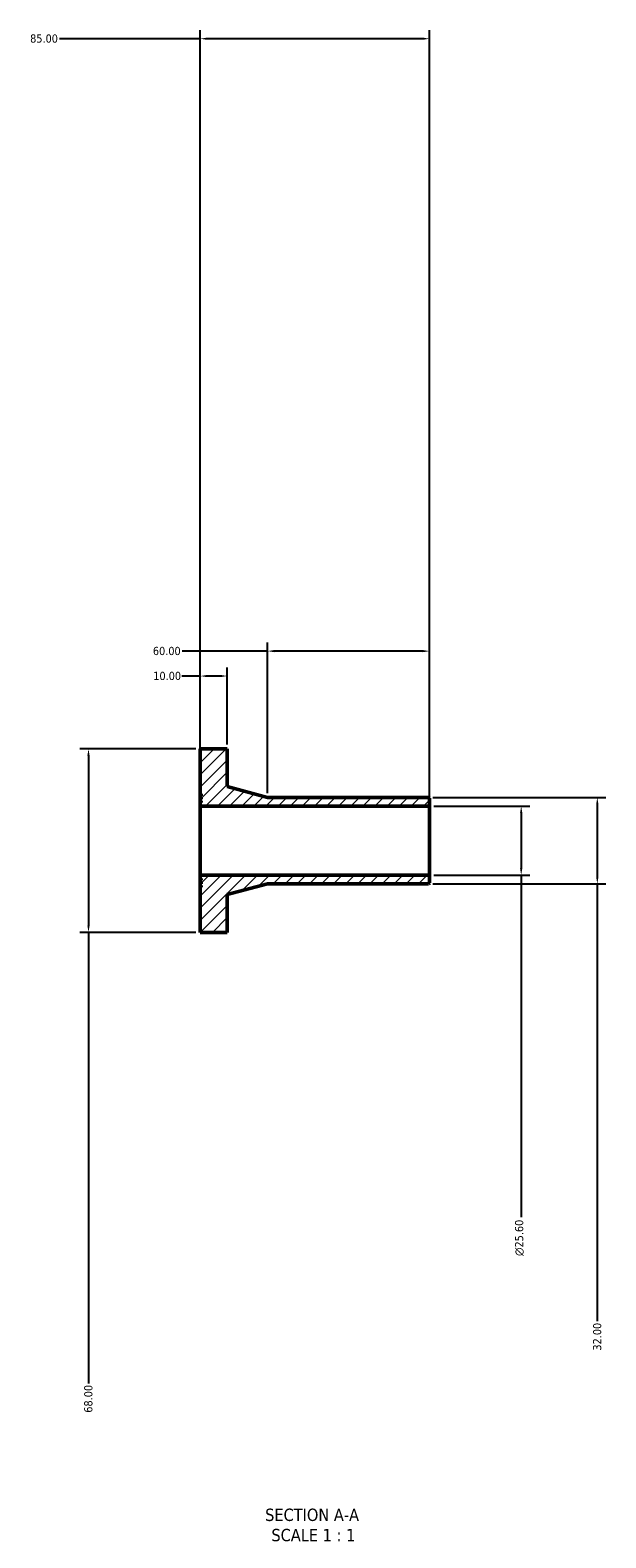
# Model space of a CAD drawing. Header units: millimetres. Extents: x -265 to 993, y -1011 to 1159.
# Tile 1 of 3: x 340 to 553, y -1011 to -453. Entities that reach past the tile are written whole.
import ezdxf

# ---------------------------------------------------------------- set-up
doc = ezdxf.new("R2010")
doc.units = ezdxf.units.MM
for name, color, linetype, lineweight in [('Dimension (ANSI)', 7, 'Continuous', 25), ('Hatch (ANSI)', 7, 'Continuous', 18), ('Symbol (ANSI)', 7, 'Continuous', 25), ('Visible (ANSI)', 7, 'Continuous', 50)]:
    doc.layers.add(name, color=color, linetype=linetype, lineweight=lineweight)
doc.styles.add('Label Text (ANSI)', font='tahoma.ttf')
doc.styles.add('Note Text (ANSI)', font='tahoma.ttf')
doc.dimstyles.new('Default - mm (ANSI)', dxfattribs={"dimtxt": 3.048, "dimasz": 2.5, "dimexe": 3.175, "dimexo": 1.6002, "dimgap": 0.8, "dimtad": 0, "dimtoh": 1, "dimrnd": 1e-08, "dimzin": 4, "dimdsep": 46, "dimtxsty": 'Note Text (ANSI)', "dimcen": 0.09, "dimdle": 10, "dimclrd": 256, "dimclre": 256, "dimclrt": 256, "dimadec": 1, "dimazin": 1, "dimtfac": 1, "dimtofl": 0, "dimtmove": 0, "dimatfit": 3, "dimfxl": 1, "dimtolj": 1, "dimtzin": 4, "dimlwd": -1, "dimlwe": -1, "dimarcsym": 0})

# ---------------------------------------------------------------- blocks, each defined once
blk = doc.blocks.new('*D7')
at = {"layer": 'Defpoints', "color": 0, "transparency": 16777216}
for p in [(487.85, -740.2), (487.85, -765.8), (521.85, -765.8)]:
    blk.add_point(p, dxfattribs=at)
at = {"layer": 'Dimension (ANSI)', "transparency": 16777216}
for p, q in [((489.45, -740.2), (525.02, -740.2)), ((521.85, -742.7), (521.85, -763.3)), ((489.45, -765.8), (525.02, -765.8)), ((521.85, -765.8), (521.85, -892.62))]:
    blk.add_line(p, q, dxfattribs=at)
for points in [[(521.43, -742.7), (522.26, -742.7), (521.85, -740.2)], [(521.43, -763.3), (522.26, -763.3), (521.85, -765.8)]]:
    blk.add_solid(points, dxfattribs=at)
at = {"layer": 'Dimension (ANSI)', "color": 230, "true_color": 0xff0080, "transparency": 16777216, "insert": (519.56, -906.97), "char_height": 3.048, "attachment_point": 1, "rotation": 90, "style": 'Note Text (ANSI)'}
blk.add_mtext('\\A1;\\fAIGDT|b0|i0;\\H3.0480;\\ln\\fTahoma|b0|i0;\\H3.0480;25.60', dxfattribs=at)
blk = doc.blocks.new('*D8')
at = {"layer": 'Defpoints', "color": 0, "transparency": 16777216}
for p in [(402.85, -719), (361.43, -787), (402.85, -787)]:
    blk.add_point(p, dxfattribs=at)
at = {"layer": 'Dimension (ANSI)', "transparency": 16777216}
for p, q in [((401.25, -719), (358.25, -719)), ((361.43, -721.5), (361.43, -784.5)), ((401.25, -787), (358.25, -787)), ((361.43, -787), (361.43, -954.16))]:
    blk.add_line(p, q, dxfattribs=at)
for points in [[(361.01, -721.5), (361.84, -721.5), (361.43, -719)], [(361.01, -784.5), (361.84, -784.5), (361.43, -787)]]:
    blk.add_solid(points, dxfattribs=at)
at = {"layer": 'Dimension (ANSI)', "color": 230, "true_color": 0xff0080, "transparency": 16777216, "insert": (359.83, -965.04), "char_height": 3.048, "attachment_point": 1, "rotation": 90, "style": 'Note Text (ANSI)'}
blk.add_mtext('\\A1;68.00', dxfattribs=at)
blk = doc.blocks.new('*D9')
at = {"layer": 'Defpoints', "color": 0, "transparency": 16777216}
for p in [(427.85, -682.76), (427.85, -737), (487.85, -737.32)]:
    blk.add_point(p, dxfattribs=at)
at = {"layer": 'Dimension (ANSI)', "transparency": 16777216}
for p, q in [((427.85, -735.4), (427.85, -679.58)), ((487.85, -735.72), (487.85, -679.58)), ((427.85, -682.76), (396.19, -682.76)), ((485.35, -682.76), (430.35, -682.76))]:
    blk.add_line(p, q, dxfattribs=at)
for points in [[(430.35, -682.34), (430.35, -683.17), (427.85, -682.76)], [(485.35, -682.34), (485.35, -683.17), (487.85, -682.76)]]:
    blk.add_solid(points, dxfattribs=at)
at = {"layer": 'Dimension (ANSI)', "color": 230, "true_color": 0xff0080, "transparency": 16777216, "insert": (385.31, -681.17), "char_height": 3.048, "attachment_point": 1, "style": 'Note Text (ANSI)'}
blk.add_mtext('\\A1;60.00', dxfattribs=at)
blk = doc.blocks.new('*D10')
at = {"layer": 'Defpoints', "color": 0, "transparency": 16777216}
for p in [(402.85, -692), (402.85, -719), (412.85, -719)]:
    blk.add_point(p, dxfattribs=at)
at = {"layer": 'Dimension (ANSI)', "transparency": 16777216}
for p, q in [((402.85, -692), (396.04, -692)), ((402.85, -717.4), (402.85, -688.82)), ((410.35, -692), (405.35, -692)), ((412.85, -717.4), (412.85, -688.82))]:
    blk.add_line(p, q, dxfattribs=at)
for points in [[(405.35, -691.58), (405.35, -692.41), (402.85, -692)], [(410.35, -691.58), (410.35, -692.41), (412.85, -692)]]:
    blk.add_solid(points, dxfattribs=at)
at = {"layer": 'Dimension (ANSI)', "color": 230, "true_color": 0xff0080, "transparency": 16777216, "insert": (385.45, -690.41), "char_height": 3.048, "attachment_point": 1, "style": 'Note Text (ANSI)'}
blk.add_mtext('\\A1;10.00', dxfattribs=at)
blk = doc.blocks.new('*D11')
at = {"layer": 'Defpoints', "color": 0, "transparency": 16777216}
for p in [(402.85, -455.77), (402.85, -740.2), (487.85, -740.2)]:
    blk.add_point(p, dxfattribs=at)
at = {"layer": 'Dimension (ANSI)', "transparency": 16777216}
for p, q in [((402.85, -738.6), (402.85, -452.59)), ((487.85, -738.6), (487.85, -452.59)), ((402.85, -455.77), (350.7, -455.77)), ((485.35, -455.77), (405.35, -455.77))]:
    blk.add_line(p, q, dxfattribs=at)
for points in [[(405.35, -455.35), (405.35, -456.18), (402.85, -455.77)], [(485.35, -455.35), (485.35, -456.18), (487.85, -455.77)]]:
    blk.add_solid(points, dxfattribs=at)
at = {"layer": 'Dimension (ANSI)', "color": 230, "true_color": 0xff0080, "transparency": 16777216, "insert": (339.8, -454.17), "char_height": 3.048, "attachment_point": 1, "style": 'Note Text (ANSI)'}
blk.add_mtext('\\A1;85.00', dxfattribs=at)
blk = doc.blocks.new('*D12')
at = {"layer": 'Defpoints', "color": 0, "transparency": 16777216}
for p in [(487.53, -737), (487.53, -769), (550.06, -769)]:
    blk.add_point(p, dxfattribs=at)
at = {"layer": 'Dimension (ANSI)', "transparency": 16777216}
for p, q in [((489.13, -737), (553.24, -737)), ((550.06, -739.5), (550.06, -766.5)), ((489.13, -769), (553.24, -769)), ((550.06, -769), (550.06, -931.17))]:
    blk.add_line(p, q, dxfattribs=at)
for points in [[(549.65, -739.5), (550.48, -739.5), (550.06, -737)], [(549.65, -766.5), (550.48, -766.5), (550.06, -769)]]:
    blk.add_solid(points, dxfattribs=at)
at = {"layer": 'Dimension (ANSI)', "color": 230, "true_color": 0xff0080, "transparency": 16777216, "insert": (548.48, -942.02), "char_height": 3.048, "attachment_point": 1, "rotation": 90, "style": 'Note Text (ANSI)'}
blk.add_mtext('\\A1;32.00', dxfattribs=at)

msp = doc.modelspace()

# ---------------------------------------------------------------- hatches: boundary and pattern name
at = {"layer": 'Hatch (ANSI)'}
h = msp.add_hatch(dxfattribs=at)
h.set_pattern_fill('ANSI31', color=256, scale=25.4, style=0)
h.set_pattern_definition([(45, (0, 0), (-2.245064, 2.245064), [])])
h.paths.add_polyline_path([(402.848, -735.716), (403.168, -735.716), (403.168, -736.356), (402.848, -736.356), (402.848, -736.996), (403.168, -736.996), (403.168, -737.636), (402.848, -737.636), (402.848, -738.276), (403.168, -738.276), (403.168, -738.916), (402.848, -738.916), (402.848, -740.196), (487.848, -740.196), (487.848, -737.316), (487.528, -736.996), (427.848, -736.996), (412.848, -732.996), (412.848, -718.996), (402.848, -718.996)])
h.paths.add_polyline_path([(403.168, -770.276), (402.848, -770.276), (402.848, -786.996), (412.848, -786.996), (412.848, -772.996), (427.848, -768.996), (487.528, -768.996), (487.848, -768.676), (487.848, -765.796), (402.848, -765.796), (402.848, -767.076), (403.168, -767.076), (403.168, -767.716), (402.848, -767.716), (402.848, -768.356), (403.168, -768.356), (403.168, -768.996), (402.848, -768.996), (402.848, -769.636), (403.168, -769.636)])

# ---------------------------------------------------------------- linework, layer by layer
at = {"layer": 'Visible (ANSI)'}
for p, q in [((412.848, -718.996), (402.848, -718.996)), ((402.848, -718.996), (402.848, -735.716)), ((412.848, -732.996), (412.848, -718.996)), ((402.848, -735.716), (403.168, -735.716)), ((402.848, -736.356), (402.848, -735.716)), ((403.168, -736.356), (402.848, -736.356)), ((402.848, -736.356), (402.848, -736.996)), ((402.848, -736.996), (403.168, -736.996)), ((402.848, -737.636), (402.848, -736.996)), ((403.168, -737.636), (402.848, -737.636)), ((402.848, -737.636), (402.848, -738.276)), ((403.168, -735.716), (403.168, -736.356)), ((403.168, -736.996), (403.168, -737.636)), ((427.848, -736.996), (412.848, -732.996)), ((487.528, -736.996), (427.848, -736.996)), ((487.848, -737.316), (487.528, -736.996)), ((487.848, -740.196), (487.848, -737.316)), ((402.848, -738.276), (403.168, -738.276)), ((402.848, -738.916), (402.848, -738.276)), ((403.168, -738.916), (402.848, -738.916)), ((402.848, -738.916), (402.848, -740.196)), ((402.848, -740.196), (487.848, -740.196)), ((402.848, -765.796), (402.848, -740.196)), ((403.168, -738.276), (403.168, -738.916)), ((487.848, -765.796), (487.848, -740.196)), ((487.848, -765.796), (402.848, -765.796)), ((402.848, -765.796), (402.848, -767.076)), ((402.848, -767.076), (403.168, -767.076)), ((402.848, -767.716), (402.848, -767.076)), ((403.168, -767.716), (402.848, -767.716)), ((402.848, -767.716), (402.848, -768.356)), ((402.848, -768.356), (403.168, -768.356)), ((402.848, -768.996), (402.848, -768.356)), ((403.168, -768.996), (402.848, -768.996)), ((402.848, -768.996), (402.848, -769.636)), ((402.848, -769.636), (403.168, -769.636)), ((402.848, -770.276), (402.848, -769.636)), ((403.168, -770.276), (402.848, -770.276)), ((402.848, -770.276), (402.848, -786.996)), ((403.168, -767.076), (403.168, -767.716)), ((403.168, -768.356), (403.168, -768.996)), ((403.168, -769.636), (403.168, -770.276)), ((412.848, -772.996), (427.848, -768.996)), ((427.848, -768.996), (487.528, -768.996)), ((487.528, -768.996), (487.848, -768.676)), ((487.848, -768.676), (487.848, -765.796)), ((412.848, -786.996), (412.848, -772.996)), ((402.848, -786.996), (412.848, -786.996))]:
    msp.add_line(p, q, dxfattribs=at)

# ---------------------------------------------------------------- texts
at = {"layer": 'Symbol (ANSI)', "char_height": 4.572, "attachment_point": 7, "style": 'Label Text (ANSI)'}
for s, insert in [('SECTION A-A', (426.924, -1005.261)), ('SCALE 1 : 1', (429.243, -1012.774))]:
    msp.add_mtext(s, dxfattribs=dict(at, insert=insert))

# ---------------------------------------------------------------- dimensions: what is measured, and where the dimension line sits
at = {"layer": 'Dimension (ANSI)'}
for base, p1, p2, angle, picture, middle in [((402.848, -455.768), (487.848, -740.196), (402.848, -740.196), 180, '*D11', (344.848, -455.768)), ((427.848, -682.756), (487.848, -737.316), (427.848, -736.996), 180, '*D9', (390.348, -682.756)), ((402.848, -691.996), (412.848, -718.996), (402.848, -718.996), 180, '*D10', (390.348, -691.996)), ((361.426, -786.996), (402.848, -718.996), (402.848, -786.996), 90, '*D8', (361.426, -959.996)), ((550.063, -768.996), (487.528, -736.996), (487.528, -768.996), 90, '*D12', (550.063, -936.996))]:
    dim = msp.add_linear_dim(base=base, p1=p1, p2=p2, angle=angle, dimstyle='Default - mm (ANSI)', override={"dimtoh": 0, "dimdec": 2, "dimtp": 0, "dimtm": 0, "dimtdec": 2, "dimatfit": 2}, dxfattribs=at)
    dim.commit()
    dim.dimension.update_dxf_attribs({"geometry": picture, "text_midpoint": middle, "dimtype": 160})
dim = msp.add_linear_dim(base=(521.848, -765.796), p1=(487.848, -740.196), p2=(487.848, -765.796), angle=90, text='\\fAIGDT|b0|i0;\\H3.0480;\\ln\\fTahoma|b0|i0;\\H3.0480;<>', dimstyle='Default - mm (ANSI)', override={"dimtoh": 0, "dimdec": 2, "dimtp": 0, "dimtm": 0, "dimtdec": 2, "dimatfit": 2}, dxfattribs=at)
dim.commit()
dim.dimension.update_dxf_attribs({"geometry": '*D7', "text_midpoint": (521.848, -900.196), "dimtype": 160})

doc.saveas('drawing.dxf')
